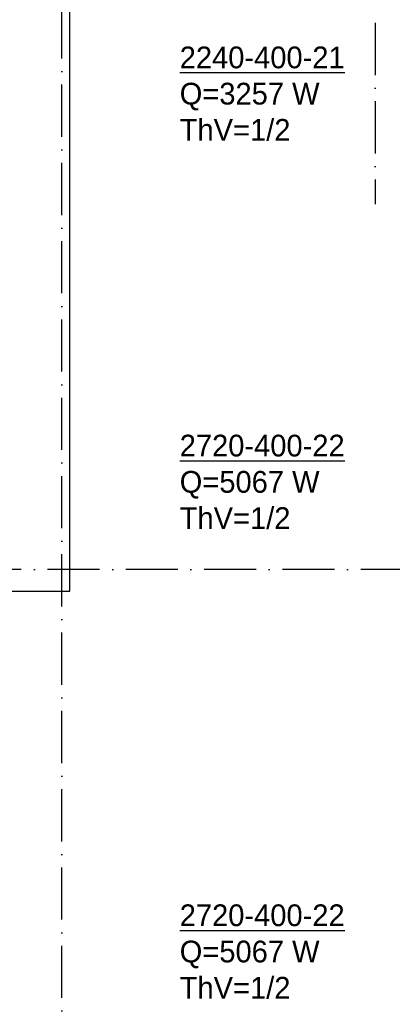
# Model space of a CAD drawing. Extents: x -36528 to 124080, y 290752 to 374852.
# Tile 25 of 66: x 40159 to 44441, y 324271 to 335591. Entities that reach past the tile are written whole.
import ezdxf

# ---------------------------------------------------------------- set-up
doc = ezdxf.new("R2010")
doc.units = 0
doc.header["$LTSCALE"] = 100
doc.linetypes.add('DASHDOT', pattern=[9, 6, -1.5, 0, -1.5])
doc.layers.get('0').update_dxf_attribs({"linetype": 'CONTINUOUS'})
for name, color, linetype in [('AL$1----_ALGEMEEN', 7, 'CONTINUOUS'), ('AL$7----_STRAMIEN', 1, 'DASHDOT'), ('WI561---', 1, 'CONTINUOUS')]:
    doc.layers.add(name, color=color, linetype=linetype)
doc.styles.add('BURO-025', font='BUROFONT.shx', dxfattribs={"height": 250})

# ---------------------------------------------------------------- blocks, each defined once
blk = doc.blocks.new('CVRINFO2')
at = {"color": 0, "linetype": 'CONTINUOUS', "style": 'BURO-025'}
for tag, p in [('CV_TEXT125', (0, 0)), ('CV_TEXT225', (0, -4.17)), ('CV_TEXT325', (0, -8.33)), ('CV_TEXT425', (0, -12.5))]:
    blk.add_attdef(tag, p, '', height=2.5, dxfattribs=at)

msp = doc.modelspace()

# ---------------------------------------------------------------- linework, layer by layer
at = {"layer": 'AL$1----_ALGEMEEN', "color": 8}
for p, q in [((40734.348, 329021.726), (40734.348, 337171.726)), ((15354.348, 329021.726), (40734.348, 329021.726))]:
    msp.add_line(p, q, dxfattribs=at)
at = {"layer": 'AL$7----_STRAMIEN', "color": 1}
for points in [[(44244.348, 371557.882), (44244.348, 333471.726)], [(50978.475, 329271.726), (14844.348, 329271.726), (-6306.538, 329271.726)]]:
    msp.add_lwpolyline(points, dxfattribs=at)
at = {"layer": 'AL$7----_STRAMIEN'}
msp.add_lwpolyline([(40644.348, 302741.907), (40644.348, 340675.116)], dxfattribs=at)

# ---------------------------------------------------------------- block references
at = {"layer": 'WI561---'}
ref = msp.add_blockref('CVRINFO2', (41997.928, 335032.556), dxfattribs=dict(at, xscale=100, yscale=100, zscale=100))
ref.add_attrib('CV_TEXT125', '%%u2240-400-21', (41997.928, 335032.556), dxfattribs={"layer": '0', "color": 2, "linetype": 'CONTINUOUS', "height": 250, "style": 'BURO-025'})
ref.add_attrib('CV_TEXT225', 'Q=3257 W', (41997.928, 334615.889), dxfattribs={"layer": '0', "color": 2, "linetype": 'CONTINUOUS', "height": 250, "style": 'BURO-025'})
ref.add_attrib('CV_TEXT325', 'ThV=1/2', (41997.928, 334199.222), dxfattribs={"layer": '0', "color": 2, "linetype": 'CONTINUOUS', "height": 250, "style": 'BURO-025'})
ref = msp.add_blockref('CVRINFO2', (41997.928, 330569.53), dxfattribs=dict(at, xscale=100, yscale=100, zscale=100))
ref.add_attrib('CV_TEXT125', '%%u2720-400-22', (41997.928, 330569.53), dxfattribs={"layer": '0', "color": 2, "linetype": 'CONTINUOUS', "height": 250, "style": 'BURO-025'})
ref.add_attrib('CV_TEXT225', 'Q=5067 W', (41997.928, 330152.864), dxfattribs={"layer": '0', "color": 2, "linetype": 'CONTINUOUS', "height": 250, "style": 'BURO-025'})
ref.add_attrib('CV_TEXT325', 'ThV=1/2', (41997.928, 329736.197), dxfattribs={"layer": '0', "color": 2, "linetype": 'CONTINUOUS', "height": 250, "style": 'BURO-025'})
ref = msp.add_blockref('CVRINFO2', (41997.928, 325169.53), dxfattribs=dict(at, xscale=100, yscale=100, zscale=100))
ref.add_attrib('CV_TEXT125', '%%u2720-400-22', (41997.928, 325169.53), dxfattribs={"layer": '0', "color": 2, "linetype": 'CONTINUOUS', "height": 250, "style": 'BURO-025'})
ref.add_attrib('CV_TEXT225', 'Q=5067 W', (41997.928, 324752.864), dxfattribs={"layer": '0', "color": 2, "linetype": 'CONTINUOUS', "height": 250, "style": 'BURO-025'})
ref.add_attrib('CV_TEXT325', 'ThV=1/2', (41997.928, 324336.197), dxfattribs={"layer": '0', "color": 2, "linetype": 'CONTINUOUS', "height": 250, "style": 'BURO-025'})

doc.saveas('drawing.dxf')
